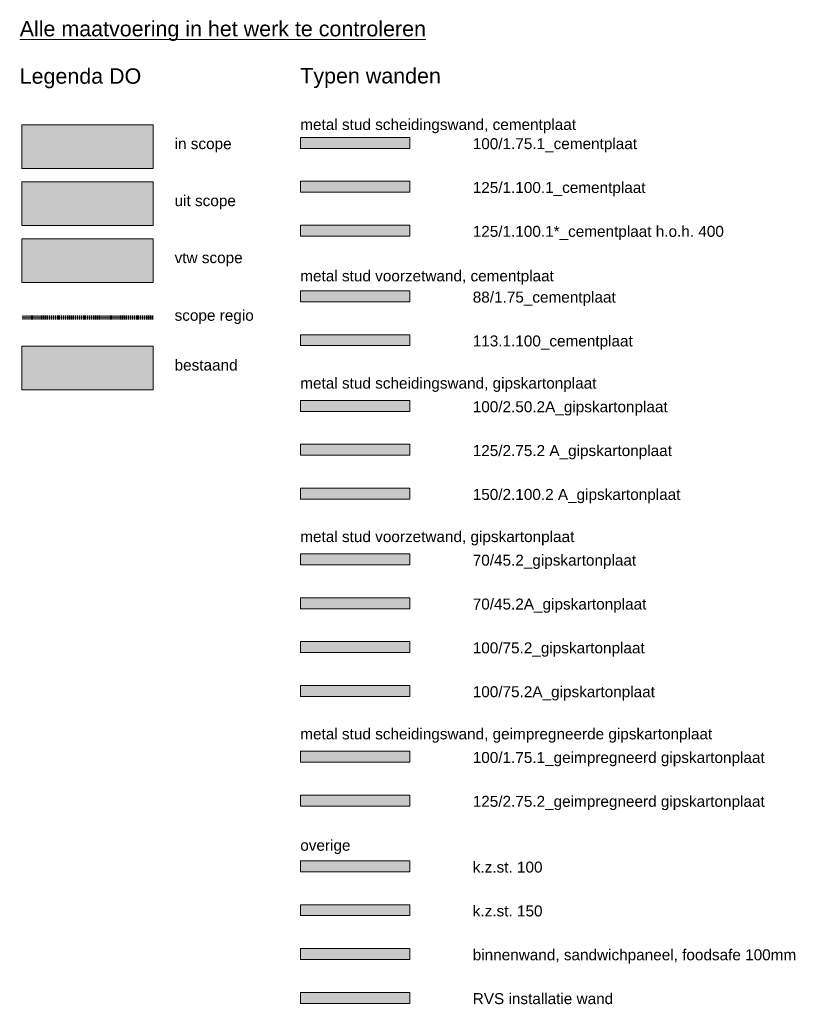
# Model space of a CAD drawing. Header units: millimetres. Extents: x 1158 to 166195, y -7952 to 113498.
# Tile 1 of 50: x 1158 to 19076, y -7952 to 14505. Entities that reach past the tile are written whole.
import ezdxf

# ---------------------------------------------------------------- set-up
doc = ezdxf.new("R2010")
doc.units = ezdxf.units.MM
doc.linetypes.add('Afbreeklijn', pattern=[9, 5, -2, 0, -2])
for name, color, linetype, lineweight in [('A--L$01A__Algemeen', 7, 'Continuous', 9), ('A--LD20__DetailPenFijn', 2, 'Continuous', 15), ('A--LD30__DetailPenMiddel', 3, 'Continuous', 9), ('A--T$01A__Algemeen', 1, 'Continuous', 9)]:
    doc.layers.add(name, color=color, linetype=linetype, lineweight=lineweight)
doc.styles.add('Arial', font='arial.ttf', dxfattribs={"height": 350})
doc.styles.add('Arial_1', font='arial.ttf', dxfattribs={"height": 250})
doc.styles.add('Arial_B', font='arial.ttf', dxfattribs={"height": 350})

msp = doc.modelspace()

# ---------------------------------------------------------------- hatches: boundary and pattern name
at = {"layer": 'A--L$01A__Algemeen'}
for color, points in [(256, [(4204.2, 11110.2), (4204.2, 12110.2), (1204.2, 12110.2), (1204.2, 11110.2)]), (6, [(10059.2, 11570.2), (10059.2, 11820.2), (7559.2, 11820.2), (7559.2, 11570.2)]), (256, [(4204.2, 9810.2), (4204.2, 10810.2), (1204.2, 10810.2), (1204.2, 9810.2)]), (211, [(10059.2, 10570.2), (10059.2, 10820.2), (7559.2, 10820.2), (7559.2, 10570.2)]), (190, [(10059.2, 9570.2), (10059.2, 9820.2), (7559.2, 9820.2), (7559.2, 9570.2)]), (31, [(4204.2, 8510.2), (4204.2, 9510.2), (1204.2, 9510.2), (1204.2, 8510.2)]), (194, [(10059.2, 8070.2), (10059.2, 8320.2), (7559.2, 8320.2), (7559.2, 8070.2)]), (231, [(10059.2, 7070.2), (10059.2, 7320.2), (7559.2, 7320.2), (7559.2, 7070.2)]), (9, [(4204.2, 6060.2), (4204.2, 7060.2), (1204.2, 7060.2), (1204.2, 6060.2)]), (234, [(10059.2, 5570.2), (10059.2, 5820.2), (7559.2, 5820.2), (7559.2, 5570.2)]), (171, [(10059.2, 4570.2), (10059.2, 4820.2), (7559.2, 4820.2), (7559.2, 4570.2)]), (142, [(10059.2, 3570.2), (10059.2, 3820.2), (7559.2, 3820.2), (7559.2, 3570.2)]), (131, [(10059.2, 2070.2), (10059.2, 2320.2), (7559.2, 2320.2), (7559.2, 2070.2)]), (154, [(10059.2, 1070.2), (10059.2, 1320.2), (7559.2, 1320.2), (7559.2, 1070.2)]), (126, [(10059.2, 70.2), (10059.2, 320.2), (7559.2, 320.2), (7559.2, 70.2)]), (114, [(10059.2, -929.8), (10059.2, -679.8), (7559.2, -679.8), (7559.2, -929.8)]), (134, [(10059.2, -2429.8), (10059.2, -2179.8), (7559.2, -2179.8), (7559.2, -2429.8)]), (55, [(10059.2, -3429.8), (10059.2, -3179.8), (7559.2, -3179.8), (7559.2, -3429.8)]), (31, [(10059.2, -4929.8), (10059.2, -4679.8), (7559.2, -4679.8), (7559.2, -4929.8)]), (30, [(10059.2, -5929.8), (10059.2, -5679.8), (7559.2, -5679.8), (7559.2, -5929.8)]), (91, [(10059.2, -6929.8), (10059.2, -6679.8), (7559.2, -6679.8), (7559.2, -6929.8)]), (1, [(10059.2, -7929.8), (10059.2, -7679.8), (7559.2, -7679.8), (7559.2, -7929.8)])]:
    msp.add_hatch(color=color, dxfattribs=at).paths.add_polyline_path(points)

# ---------------------------------------------------------------- linework, layer by layer
at = {"layer": 'A--LD20__DetailPenFijn'}
for p, q in [((4204.2, 12110.2), (1204.2, 12110.2)), ((1204.2, 12110.2), (1204.2, 11110.2)), ((4204.2, 11110.2), (4204.2, 12110.2)), ((10059.2, 11820.2), (7559.2, 11820.2)), ((7559.2, 11820.2), (7559.2, 11570.2)), ((10059.2, 11570.2), (10059.2, 11820.2)), ((7559.2, 11570.2), (10059.2, 11570.2)), ((1204.2, 11110.2), (4204.2, 11110.2)), ((4204.2, 10810.2), (1204.2, 10810.2)), ((1204.2, 10810.2), (1204.2, 9810.2)), ((4204.2, 9810.2), (4204.2, 10810.2)), ((10059.2, 10820.2), (7559.2, 10820.2)), ((7559.2, 10820.2), (7559.2, 10570.2)), ((10059.2, 10570.2), (10059.2, 10820.2)), ((7559.2, 10570.2), (10059.2, 10570.2)), ((1204.2, 9810.2), (4204.2, 9810.2)), ((10059.2, 9820.2), (7559.2, 9820.2)), ((7559.2, 9820.2), (7559.2, 9570.2)), ((10059.2, 9570.2), (10059.2, 9820.2)), ((4204.2, 9510.2), (1204.2, 9510.2)), ((1204.2, 9510.2), (1204.2, 8510.2)), ((4204.2, 8510.2), (4204.2, 9510.2)), ((7559.2, 9570.2), (10059.2, 9570.2)), ((1204.2, 8510.2), (4204.2, 8510.2)), ((10059.2, 8320.2), (7559.2, 8320.2)), ((7559.2, 8320.2), (7559.2, 8070.2)), ((10059.2, 8070.2), (10059.2, 8320.2)), ((7559.2, 8070.2), (10059.2, 8070.2)), ((10059.2, 7320.2), (7559.2, 7320.2)), ((7559.2, 7320.2), (7559.2, 7070.2)), ((10059.2, 7070.2), (10059.2, 7320.2)), ((4204.2, 7060.2), (1204.2, 7060.2)), ((1204.2, 7060.2), (1204.2, 6060.2)), ((4204.2, 6060.2), (4204.2, 7060.2)), ((7559.2, 7070.2), (10059.2, 7070.2)), ((1204.2, 6060.2), (4204.2, 6060.2)), ((10059.2, 5820.2), (7559.2, 5820.2)), ((7559.2, 5820.2), (7559.2, 5570.2)), ((10059.2, 5570.2), (10059.2, 5820.2)), ((7559.2, 5570.2), (10059.2, 5570.2)), ((10059.2, 4820.2), (7559.2, 4820.2)), ((7559.2, 4820.2), (7559.2, 4570.2)), ((10059.2, 4570.2), (10059.2, 4820.2)), ((7559.2, 4570.2), (10059.2, 4570.2)), ((10059.2, 3820.2), (7559.2, 3820.2)), ((7559.2, 3820.2), (7559.2, 3570.2)), ((10059.2, 3570.2), (10059.2, 3820.2)), ((7559.2, 3570.2), (10059.2, 3570.2)), ((10059.2, 2320.2), (7559.2, 2320.2)), ((7559.2, 2320.2), (7559.2, 2070.2)), ((10059.2, 2070.2), (10059.2, 2320.2)), ((7559.2, 2070.2), (10059.2, 2070.2)), ((10059.2, 1320.2), (7559.2, 1320.2)), ((7559.2, 1320.2), (7559.2, 1070.2)), ((10059.2, 1070.2), (10059.2, 1320.2)), ((7559.2, 1070.2), (10059.2, 1070.2)), ((10059.2, 320.2), (7559.2, 320.2)), ((7559.2, 320.2), (7559.2, 70.2)), ((10059.2, 70.2), (10059.2, 320.2)), ((7559.2, 70.2), (10059.2, 70.2)), ((10059.2, -679.8), (7559.2, -679.8)), ((7559.2, -679.8), (7559.2, -929.8)), ((10059.2, -929.8), (10059.2, -679.8)), ((7559.2, -929.8), (10059.2, -929.8)), ((10059.2, -2179.8), (7559.2, -2179.8)), ((7559.2, -2179.8), (7559.2, -2429.8)), ((10059.2, -2429.8), (10059.2, -2179.8)), ((7559.2, -2429.8), (10059.2, -2429.8)), ((10059.2, -3179.8), (7559.2, -3179.8)), ((7559.2, -3179.8), (7559.2, -3429.8)), ((10059.2, -3429.8), (10059.2, -3179.8)), ((7559.2, -3429.8), (10059.2, -3429.8)), ((10059.2, -4679.8), (7559.2, -4679.8)), ((7559.2, -4679.8), (7559.2, -4929.8)), ((10059.2, -4929.8), (10059.2, -4679.8)), ((7559.2, -4929.8), (10059.2, -4929.8)), ((10059.2, -5679.8), (7559.2, -5679.8)), ((7559.2, -5679.8), (7559.2, -5929.8)), ((10059.2, -5929.8), (10059.2, -5679.8)), ((7559.2, -5929.8), (10059.2, -5929.8)), ((10059.2, -6679.8), (7559.2, -6679.8)), ((7559.2, -6679.8), (7559.2, -6929.8)), ((10059.2, -6929.8), (10059.2, -6679.8)), ((7559.2, -6929.8), (10059.2, -6929.8)), ((10059.2, -7679.8), (7559.2, -7679.8)), ((7559.2, -7679.8), (7559.2, -7929.8)), ((10059.2, -7929.8), (10059.2, -7679.8)), ((7559.2, -7929.8), (10059.2, -7929.8))]:
    msp.add_line(p, q, dxfattribs=at)
at = {"layer": 'A--LD30__DetailPenMiddel', "linetype": 'Afbreeklijn', "lineweight": 100}
msp.add_line((1204.2, 7710.2), (4204.2, 7710.2), dxfattribs=at)

# ---------------------------------------------------------------- texts
at = {"layer": 'A--T$01A__Algemeen', "color": 7, "lineweight": 13, "attachment_point": 1}
for s, insert, char_height, width, style in [('\\LAlle maatvoering in het werk te controleren', (1158.1, 14474.8), 350, 12378.055, 'Arial_B'), ('Legenda DO', (1158.1, 13394.6), 350, 3423.206, 'Arial'), ('Typen wanden', (7557.6, 13400.9), 350, 3944.302, 'Arial'), ('metal stud scheidingswand, cementplaat', (7557.6, 12239.9), 250, 7567.93, 'Arial_1'), ('in scope', (4691.2, 11802.5), 250, 1563.291, 'Arial_1'), ('100/1.75.1_cementplaat', (11491.2, 11802.5), 250, 4513.501, 'Arial_1'), ('125/1.100.1_cementplaat', (11491.2, 10802.5), 250, 4745.99, 'Arial_1'), ('uit scope', (4691.2, 10502.5), 250, 1683.544, 'Arial_1'), ('125/1.100.1*_cementplaat h.o.h. 400', (11491.2, 9802.5), 250, 6894.512, 'Arial_1'), ('vtw scope', (4691.2, 9202.5), 250, 1883.966, 'Arial_1'), ('metal stud voorzetwand, cementplaat', (7557.6, 8786.8), 250, 6974.681, 'Arial_1'), ('88/1.75_cementplaat', (11491.2, 8302.5), 250, 3928.269, 'Arial_1'), ('scope regio', (4691.2, 7888.2), 250, 2188.607, 'Arial_1'), ('113.1.100_cementplaat', (11491.2, 7302.5), 250, 4393.247, 'Arial_1'), ('bestaand', (4691.2, 6752.5), 250, 1723.628, 'Arial_1'), ('metal stud scheidingswand, gipskartonplaat', (7557.6, 6340.6), 250, 8129.111, 'Arial_1'), ('100/2.50.2A_gipskartonplaat', (11491.2, 5802.5), 250, 5355.273, 'Arial_1'), ('125/2.75.2 A_gipskartonplaat', (11491.2, 4802.5), 250, 5475.526, 'Arial_1'), ('150/2.100.2 A_gipskartonplaat', (11491.2, 3802.5), 250, 5708.015, 'Arial_1'), ('metal stud voorzetwand, gipskartonplaat', (7557.6, 2840.6), 250, 7535.863, 'Arial_1'), ('70/45.2_gipskartonplaat', (11491.2, 2302.5), 250, 4489.45, 'Arial_1'), ('70/45.2A_gipskartonplaat', (11491.2, 1302.5), 250, 4770.041, 'Arial_1'), ('100/75.2_gipskartonplaat', (11491.2, 302.5), 250, 4721.939, 'Arial_1'), ('100/75.2A_gipskartonplaat', (11491.2, -697.5), 250, 5002.53, 'Arial_1'), ('metal stud scheidingswand, geimpregneerde gipskartonplaat', (7557.6, -1659.4), 250, 11319.827, 'Arial_1'), ('100/1.75.1_geimpregneerd gipskartonplaat', (11491.2, -2197.5), 250, 8032.909, 'Arial_1'), ('125/2.75.2_geimpregneerd gipskartonplaat', (11491.2, -3197.5), 250, 8032.909, 'Arial_1'), ('overige', (7557.6, -4199.4), 250, 1386.919, 'Arial_1'), ('k.z.st. 100', (11491.2, -4697.5), 250, 1940.084, 'Arial_1'), ('k.z.st. 150 ', (11491.2, -5697.5), 250, 2060.337, 'Arial_1'), ('binnenwand, sandwichpaneel, foodsafe 100mm', (11491.2, -6697.5), 250, 8826.579, 'Arial_1'), ('RVS installatie wand', (11491.2, -7697.5), 250, 3824.049, 'Arial_1')]:
    msp.add_mtext(s, dxfattribs=dict(at, insert=insert, char_height=char_height, width=width, style=style))

doc.saveas('drawing.dxf')
